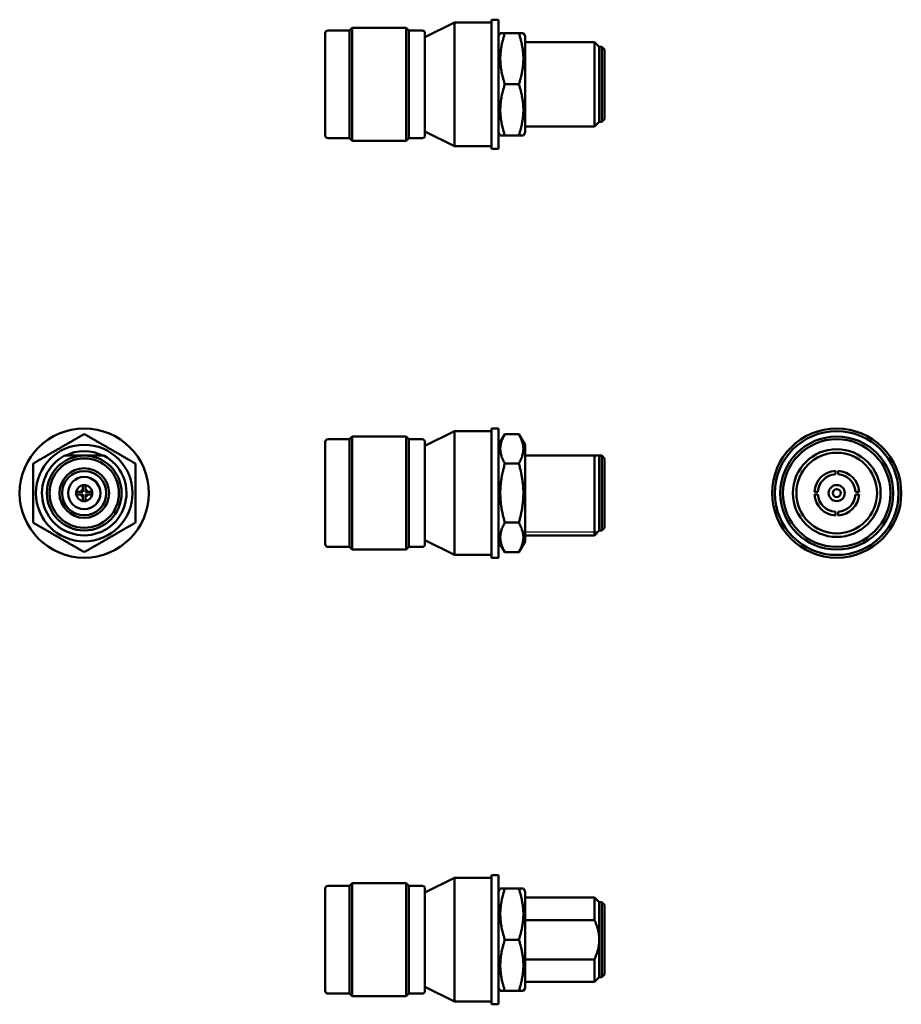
# Model space of a CAD drawing. Header units: millimetres. Extents: x 21 to 185, y 55 to 238.
import ezdxf

# ---------------------------------------------------------------- set-up
doc = ezdxf.new("R2010")
doc.units = ezdxf.units.MM
doc.layers.add('Viditelné hrany(CSN)', color=7, linetype='Continuous', lineweight=50)
doc.layers.add('Závity(CSN)', color=7, linetype='Continuous', lineweight=25)

msp = doc.modelspace()

# ---------------------------------------------------------------- linework, layer by layer
at = {"layer": 'Viditelné hrany(CSN)'}
for p, q in [((108.61, 237.76), (108.61, 213.76)), ((109.91, 237.76), (108.61, 237.76)), ((109.91, 213.76), (109.91, 237.76)), ((82.21, 235.76), (82.71, 236.26)), ((82.71, 236.26), (82.71, 215.26)), ((92.71, 236.26), (82.71, 236.26)), ((92.71, 236.26), (92.71, 215.26)), ((93.21, 235.76), (92.71, 236.26)), ((96.21, 234.51), (101.71, 237.26)), ((101.71, 237.26), (101.71, 214.26)), ((108.61, 237.26), (101.71, 237.26)), ((77.71, 216.26), (77.71, 235.26)), ((82.21, 235.76), (78.21, 235.76)), ((82.21, 235.76), (82.21, 215.76)), ((93.21, 235.76), (93.21, 215.76)), ((95.71, 235.76), (93.21, 235.76)), ((96.21, 235.26), (96.21, 216.26)), ((109.91, 234.73), (110.22, 235.26)), ((110.22, 235.26), (111.07, 235.26)), ((113.66, 235.26), (111.07, 235.26)), ((113.66, 235.26), (114.51, 235.26)), ((114.81, 234.73), (114.51, 235.26)), ((114.81, 216.79), (114.81, 234.73)), ((127.71, 233.61), (114.81, 233.61)), ((127.71, 233.61), (127.71, 217.91)), ((128.61, 232.71), (127.71, 233.61)), ((128.61, 232.71), (128.61, 218.81)), ((129.11, 232.71), (128.61, 232.71)), ((129.11, 218.81), (129.11, 232.71)), ((129.61, 232.21), (129.11, 232.71)), ((129.61, 232.21), (129.61, 219.31)), ((113.66, 225.76), (111.07, 225.76)), ((127.71, 217.91), (114.81, 217.91)), ((128.61, 218.81), (127.71, 217.91)), ((129.11, 218.81), (128.61, 218.81)), ((129.61, 219.31), (129.11, 218.81)), ((96.21, 217.01), (101.71, 214.26)), ((109.91, 216.79), (110.22, 216.26)), ((111.07, 216.26), (110.22, 216.26)), ((113.66, 216.26), (111.07, 216.26)), ((114.51, 216.26), (113.66, 216.26)), ((114.81, 216.79), (114.51, 216.26)), ((82.21, 215.76), (78.21, 215.76)), ((82.21, 215.76), (82.71, 215.26)), ((92.71, 215.26), (82.71, 215.26)), ((93.21, 215.76), (92.71, 215.26)), ((95.71, 215.76), (93.21, 215.76)), ((108.61, 214.26), (101.71, 214.26)), ((109.91, 213.76), (108.61, 213.76)), ((96.21, 158.59), (101.71, 161.34)), ((101.71, 161.34), (101.71, 138.34)), ((108.61, 161.34), (101.71, 161.34)), ((108.61, 161.84), (108.61, 137.84)), ((109.91, 161.84), (108.61, 161.84)), ((109.91, 137.84), (109.91, 161.84)), ((77.71, 140.34), (77.71, 159.34)), ((82.21, 159.84), (78.21, 159.84)), ((82.21, 159.84), (82.71, 160.34)), ((82.21, 159.84), (82.21, 139.84)), ((82.71, 160.34), (82.71, 139.34)), ((92.71, 160.34), (82.71, 160.34)), ((92.71, 160.34), (92.71, 139.34)), ((93.21, 159.84), (92.71, 160.34)), ((93.21, 159.84), (93.21, 139.84)), ((95.71, 159.84), (93.21, 159.84)), ((96.21, 159.34), (96.21, 140.34)), ((109.91, 158.81), (111.07, 160.81)), ((113.66, 160.81), (111.07, 160.81)), ((114.81, 158.81), (113.66, 160.81)), ((114.81, 140.87), (114.81, 158.81)), ((127.71, 156.79), (114.81, 156.79)), ((127.71, 156.79), (127.71, 141.99)), ((128.61, 156.79), (128.61, 142.89)), ((129.11, 156.79), (128.61, 156.79)), ((129.11, 142.89), (129.11, 156.79)), ((129.61, 156.29), (129.11, 156.79)), ((129.61, 156.29), (129.61, 143.39)), ((113.66, 155.32), (111.07, 155.32)), ((172.48, 153.33), (172.48, 153.98)), ((172.98, 153.98), (172.98, 153.33)), ((31.44, 150.09), (32.27, 150.09)), ((32.67, 150.09), (32.27, 150.09)), ((32.67, 150.49), (32.67, 151.32)), ((32.67, 150.49), (32.67, 150.09)), ((33.17, 151.32), (33.17, 150.49)), ((33.17, 150.09), (33.17, 150.49)), ((33.58, 150.09), (33.17, 150.09)), ((33.58, 150.09), (34.4, 150.09)), ((168.59, 150.09), (169.24, 150.09)), ((176.22, 150.09), (176.87, 150.09)), ((32.27, 149.59), (31.44, 149.59)), ((32.27, 149.59), (32.67, 149.59)), ((32.67, 149.59), (32.67, 149.18)), ((32.67, 148.36), (32.67, 149.18)), ((33.17, 149.59), (33.58, 149.59)), ((33.17, 149.18), (33.17, 149.59)), ((33.17, 149.18), (33.17, 148.36)), ((34.4, 149.59), (33.58, 149.59)), ((169.24, 149.59), (168.59, 149.59)), ((176.87, 149.59), (176.22, 149.59)), ((172.48, 145.7), (172.48, 146.35)), ((172.98, 146.35), (172.98, 145.7)), ((113.66, 144.35), (111.07, 144.35)), ((128.61, 142.89), (127.71, 141.99)), ((129.11, 142.89), (128.61, 142.89)), ((129.61, 143.39), (129.11, 142.89)), ((96.21, 141.09), (101.71, 138.34)), ((109.91, 140.87), (111.07, 138.87)), ((114.81, 140.87), (113.66, 138.87)), ((127.71, 141.99), (114.81, 141.99)), ((82.21, 139.84), (78.21, 139.84)), ((82.21, 139.84), (82.71, 139.34)), ((92.71, 139.34), (82.71, 139.34)), ((93.21, 139.84), (92.71, 139.34)), ((95.71, 139.84), (93.21, 139.84)), ((108.61, 138.34), (101.71, 138.34)), ((109.91, 137.84), (108.61, 137.84)), ((113.66, 138.87), (111.07, 138.87)), ((108.61, 78.89), (108.61, 54.89)), ((109.91, 78.89), (108.61, 78.89)), ((109.91, 54.89), (109.91, 78.89)), ((82.21, 76.89), (78.21, 76.89)), ((82.21, 76.89), (82.71, 77.39)), ((82.21, 76.89), (82.21, 56.89)), ((82.71, 77.39), (82.71, 56.39)), ((92.71, 77.39), (82.71, 77.39)), ((92.71, 77.39), (92.71, 56.39)), ((93.21, 76.89), (92.71, 77.39)), ((93.21, 76.89), (93.21, 56.89)), ((95.71, 76.89), (93.21, 76.89)), ((96.21, 75.64), (101.71, 78.39)), ((101.71, 78.39), (101.71, 55.39)), ((108.61, 78.39), (101.71, 78.39)), ((77.71, 57.39), (77.71, 76.39)), ((96.21, 76.39), (96.21, 57.39)), ((109.91, 75.86), (110.22, 76.39)), ((110.22, 76.39), (111.07, 76.39)), ((113.66, 76.39), (111.07, 76.39)), ((113.66, 76.39), (114.51, 76.39)), ((114.81, 75.86), (114.51, 76.39)), ((114.81, 57.92), (114.81, 75.86)), ((127.71, 74.74), (114.81, 74.74)), ((127.71, 74.74), (127.71, 70.54)), ((128.61, 73.84), (127.71, 74.74)), ((128.61, 73.84), (128.61, 59.94)), ((129.11, 73.84), (128.61, 73.84)), ((129.11, 59.94), (129.11, 73.84)), ((129.61, 73.34), (129.11, 73.84)), ((129.61, 73.34), (129.61, 60.44)), ((114.81, 70.54), (127.71, 70.54)), ((113.66, 66.89), (111.07, 66.89)), ((127.71, 63.24), (114.81, 63.24)), ((127.71, 63.24), (127.71, 59.04)), ((129.61, 60.44), (129.11, 59.94)), ((127.71, 59.04), (114.81, 59.04)), ((128.61, 59.94), (127.71, 59.04)), ((129.11, 59.94), (128.61, 59.94)), ((82.21, 56.89), (78.21, 56.89)), ((82.21, 56.89), (82.71, 56.39)), ((93.21, 56.89), (92.71, 56.39)), ((95.71, 56.89), (93.21, 56.89)), ((96.21, 58.14), (101.71, 55.39)), ((109.91, 57.92), (110.22, 57.39)), ((111.07, 57.39), (110.22, 57.39)), ((113.66, 57.39), (111.07, 57.39)), ((114.51, 57.39), (113.66, 57.39)), ((114.81, 57.92), (114.51, 57.39)), ((92.71, 56.39), (82.71, 56.39)), ((108.61, 55.39), (101.71, 55.39)), ((109.91, 54.89), (108.61, 54.89))]:
    msp.add_line(p, q, dxfattribs=at)
for centre, radius in [((32.92, 149.84), 12), ((172.73, 149.84), 12), ((172.73, 149.84), 11.5), ((172.73, 149.84), 10.5), ((172.73, 149.84), 10), ((32.92, 149.84), 8.97), ((172.73, 149.84), 8.15), ((172.73, 149.84), 7.5), ((32.92, 149.84), 6.95), ((32.92, 149.84), 6.45), ((32.92, 149.84), 4.6), ((32.92, 149.84), 4.1), ((32.92, 149.84), 3), ((172.73, 149.84), 1.5), ((172.73, 149.84), 0.75)]:
    msp.add_circle(centre, radius, dxfattribs=at)
for centre, radius, start, end in [((78.21, 235.26), 0.5, 90, 180), ((95.71, 235.26), 0.5, 0, 90), ((78.21, 216.26), 0.5, 180, 270), ((95.71, 216.26), 0.5, 270, 0), ((78.21, 159.34), 0.5, 90, 180), ((95.71, 159.34), 0.5, 0, 90), ((32.92, 149.84), 7.78, 63.2414, 116.7586), ((32.92, 149.84), 7.85, 117.7053, 62.2947), ((172.73, 149.84), 4.15, 93.4536, 176.5464), ((172.73, 149.84), 4.15, 3.4536, 86.5464), ((172.73, 149.84), 3.5, 94.096, 175.904), ((172.73, 149.84), 3.5, 4.096, 85.904), ((32.92, 149.84), 1.5, 170.4059, 189.5941), ((32.92, 149.84), 1.5, 99.5941, 170.4059), ((32.92, 149.84), 0.7, 110.9248, 159.0752), ((32.92, 149.84), 1.5, 80.4059, 99.5941), ((32.92, 149.84), 1.5, 9.5941, 80.4059), ((32.92, 149.84), 0.7, 20.9248, 69.0752), ((32.92, 149.84), 1.5, 350.4059, 9.5941), ((32.92, 149.84), 1.5, 189.5941, 260.4059), ((32.92, 149.84), 0.7, 200.9248, 249.0752), ((32.92, 149.84), 1.5, 260.4059, 279.5941), ((32.92, 149.84), 0.7, 290.9248, 339.0752), ((32.92, 149.84), 1.5, 279.5941, 350.4059), ((172.73, 149.84), 4.15, 183.4536, 266.5464), ((172.73, 149.84), 3.5, 184.096, 265.904), ((172.73, 149.84), 3.5, 274.096, 355.904), ((172.73, 149.84), 4.15, 273.4536, 356.5464), ((78.21, 140.34), 0.5, 180, 270), ((95.71, 140.34), 0.5, 270, 0), ((78.21, 76.39), 0.5, 90, 180), ((95.71, 76.39), 0.5, 0, 90), ((78.21, 57.39), 0.5, 180, 270), ((95.71, 57.39), 0.5, 270, 0)]:
    msp.add_arc(centre, radius, start, end, dxfattribs=at)
for points, weights in [([(111.07, 235.26), (109.48, 230.51), (111.07, 225.76)], [1, 1.15470053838, 1]), ([(113.66, 225.76), (115.24, 230.51), (113.66, 235.26)], [1, 1.15470053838, 1]), ([(111.07, 225.76), (109.48, 221.01), (111.07, 216.26)], [1, 1.15470053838, 1]), ([(113.66, 216.26), (115.24, 221.01), (113.66, 225.76)], [1, 1.15470053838, 1]), ([(23.42, 155.32), (28.17, 158.07), (32.92, 160.81)], [1, 1.15470053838, 1]), ([(32.92, 160.81), (37.67, 158.07), (42.42, 155.32)], [1, 1.15470053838, 1]), ([(111.07, 160.81), (109.48, 158.07), (111.07, 155.32)], [1, 1.15470053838, 1]), ([(113.66, 155.32), (115.24, 158.07), (113.66, 160.81)], [1, 1.15470053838, 1]), ([(32.92, 156.79), (31.21, 156.79), (29.27, 156.79)], [1, 1.03186636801, 1]), ([(36.57, 156.79), (34.64, 156.79), (32.92, 156.79)], [1, 1.03186636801, 1]), ([(128.61, 156.79), (128.61, 156.79), (127.71, 156.79)], [1, 1.03186636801, 1]), ([(23.42, 144.35), (23.42, 149.84), (23.42, 155.32)], [1, 1.15470053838, 1]), ([(42.42, 155.32), (42.42, 149.84), (42.42, 144.35)], [1, 1.15470053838, 1]), ([(111.07, 155.32), (109.48, 149.84), (111.07, 144.35)], [1, 1.15470053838, 1]), ([(113.66, 144.35), (115.24, 149.84), (113.66, 155.32)], [1, 1.15470053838, 1]), ([(32.92, 138.87), (28.17, 141.61), (23.42, 144.35)], [1, 1.15470053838, 1]), ([(42.42, 144.35), (37.67, 141.61), (32.92, 138.87)], [1, 1.15470053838, 1]), ([(111.07, 144.35), (109.48, 141.61), (111.07, 138.87)], [1, 1.15470053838, 1]), ([(113.66, 138.87), (115.24, 141.61), (113.66, 144.35)], [1, 1.15470053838, 1]), ([(111.07, 76.39), (109.48, 71.64), (111.07, 66.89)], [1, 1.15470053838, 1]), ([(113.66, 66.89), (115.24, 71.64), (113.66, 76.39)], [1, 1.15470053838, 1]), ([(127.71, 70.54), (128.61, 68.61), (128.61, 66.89)], [1, 1.03186636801, 1]), ([(111.07, 66.89), (109.48, 62.14), (111.07, 57.39)], [1, 1.15470053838, 1]), ([(113.66, 57.39), (115.24, 62.14), (113.66, 66.89)], [1, 1.15470053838, 1]), ([(128.61, 66.89), (128.61, 65.18), (127.71, 63.24)], [1, 1.03186636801, 1])]:
    msp.add_rational_spline(points, weights, degree=2, dxfattribs=at)
at = {"layer": 'Závity(CSN)'}
msp.add_line((114.81, 142.62), (128.34, 142.62), dxfattribs=at)

doc.saveas('drawing.dxf')
